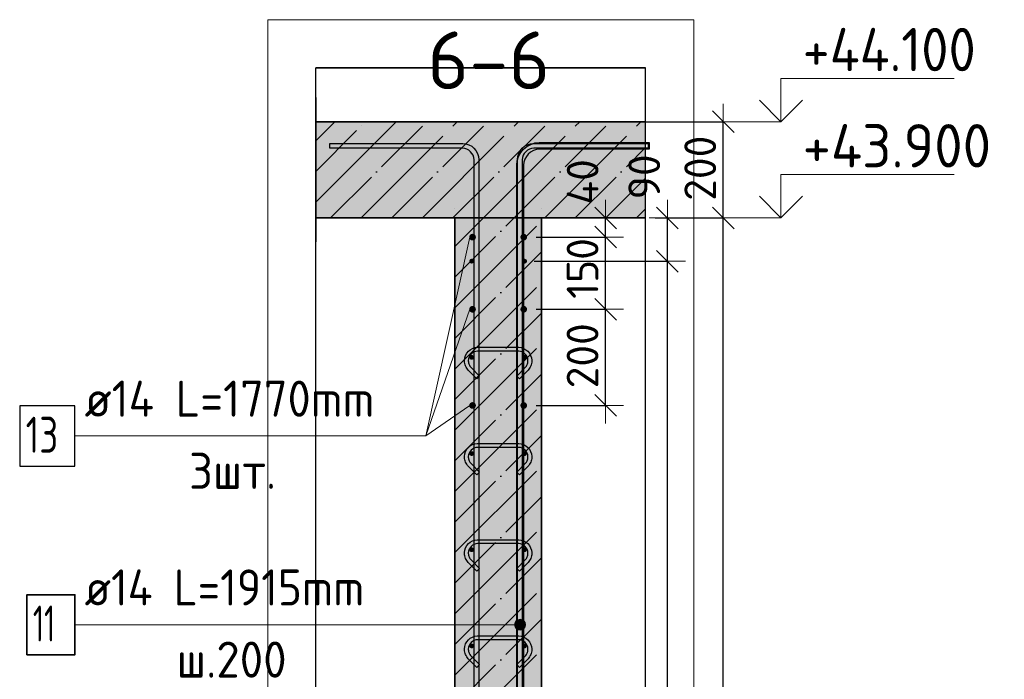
# Model space of a CAD drawing. Header units: millimetres. Extents: x 5077 to 50019, y 6526 to 90933.
# Tile 35 of 60: x 37473 to 39521, y 33876 to 35247. Entities that reach past the tile are written whole.
import ezdxf

# ---------------------------------------------------------------- set-up
doc = ezdxf.new("R2010")
doc.units = ezdxf.units.MM
doc.header["$PDMODE"] = 65
doc.linetypes.add('______11', pattern=[150, 120, -15, 0, -15])
doc.linetypes.add('______5', pattern=[330, 240, -30, 30, -30])
for name, color, linetype, lineweight in [('Standard', 7, 'Continuous', 25), ('Арм.стержн. вертикальными 1', 22, 'Continuous', 35), ('Арм.стержн.горизонт. 1', 180, 'Continuous', 35), ('Арм.стержн.горизонт. 2', 202, 'Continuous', 35), ('Высотная отметки_ общее', 7, 'Continuous', 13), ('Размерная линия_ общее', 7, 'Continuous', 13)]:
    doc.layers.add(name, color=color, linetype=linetype, lineweight=lineweight)
doc.layers.add('Арм.стержн. вертикальными 2', color=7, linetype='Continuous', lineweight=35, true_color=0x006e00)
doc.layers.add('Арм.стержн.Стяжки', color=7, linetype='Continuous', lineweight=35, true_color=0x501e0f)
doc.styles.add('ISOCPEUR', font='ISOCPEUR')
doc.dimstyles.new('DIMSTYLE_3', dxfattribs={"dimtxt": 66, "dimasz": 75, "dimexe": 0, "dimexo": 0, "dimgap": 33, "dimtad": 2, "dimdec": 0, "dimrnd": 5, "dimzin": 12, "dimdsep": 46, "dimtxsty": 'ISOCPEUR', "dimblk1": 'ALL_ML_STRICH', "dimblk2": 'ALL_ML_STRICH', "dimsah": 1, "dimcen": 0, "dimclrd": 7, "dimclre": 256, "dimclrt": 7, "dimadec": 0, "dimazin": 0, "dimtfac": 1, "dimtdec": 0, "dimtix": 1, "dimtmove": 2, "dimatfit": 3, "dimfxl": 0, "dimtvp": 1.2, "dimtzin": 0, "dimlwd": 0, "dimlwe": -3, "dimarcsym": 0})
doc.dimstyles.new('DIMSTYLE_9', dxfattribs={"dimtxt": 66, "dimasz": 75, "dimexe": 0, "dimexo": 0, "dimgap": 33, "dimtad": 2, "dimdec": 0, "dimrnd": 5, "dimzin": 12, "dimdsep": 46, "dimtxsty": 'ISOCPEUR', "dimblk1": 'ALL_ML_STRICH', "dimblk2": 'ALL_ML_STRICH', "dimsah": 1, "dimcen": 0, "dimclrd": 7, "dimclre": 256, "dimclrt": 7, "dimadec": 0, "dimazin": 0, "dimtfac": 1, "dimtdec": 0, "dimtix": 1, "dimtmove": 2, "dimatfit": 3, "dimfxl": 0, "dimtzin": 0, "dimlwd": 0, "dimlwe": -3, "dimarcsym": 0})

# ---------------------------------------------------------------- blocks, each defined once
blk = doc.blocks.new('ALL_ML_STRICH')
at = {"color": 0, "linetype": 'ByBlock', "lineweight": -2}
for p, q in [((-0.3, -0.3), (0.3, 0.3)), ((0, -0.5), (0, 0.5)), ((-1, 0), (0.5, 0))]:
    blk.add_line(p, q, dxfattribs=at)
blk = doc.blocks.new('*D296')
at = {"layer": 'DEFPOINTS', "color": 7, "linetype": 'Continuous', "lineweight": 13, "transparency": 33554687}
for p in [(38774.7, 34835.3), (38557.8, 30435.3), (38936.2, 30435.3)]:
    blk.add_point(p, dxfattribs=at)
at = {"layer": 'Размерная линия_ общее', "color": 253, "linetype": 'Continuous', "lineweight": -2, "true_color": 0xa0a0a0, "transparency": 33554687}
for p, q in [((38794.7, 34835.3), (38936.2, 34835.3)), ((38577.8, 30435.3), (38936.2, 30435.3))]:
    blk.add_line(p, q, dxfattribs=at)
at = {"layer": 'Размерная линия_ общее', "color": 7, "linetype": 'Continuous', "lineweight": -2, "transparency": 33554687}
blk.add_line((38936.2, 30435.3), (38936.2, 34835.3), dxfattribs=at)
at = {"layer": 'Размерная линия_ общее', "color": 7, "linetype": 'Continuous', "lineweight": 13, "transparency": 33554687, "xscale": 75, "yscale": 75, "zscale": 75}
for p, rotation in [((38936.2, 34835.3), 90), ((38936.2, 30435.3), 270)]:
    blk.add_blockref('ALL_ML_STRICH', p, dxfattribs=dict(at, rotation=rotation))
at = {"layer": 'Размерная линия_ общее', "color": 7, "linetype": 'Continuous', "lineweight": 13, "transparency": 33554687, "insert": (38888.2, 32632), "char_height": 66, "width": 264, "attachment_point": 5, "rotation": 90, "style": 'ISOCPEUR'}
blk.add_mtext('\\A1;{4400}', dxfattribs=at)
blk = doc.blocks.new('*D297')
at = {"layer": 'DEFPOINTS', "color": 7, "linetype": 'Continuous', "lineweight": 13, "transparency": 33554687}
for p in [(38557.8, 35035.3), (38774.7, 34835.3), (38936.2, 34835.3)]:
    blk.add_point(p, dxfattribs=at)
at = {"layer": 'Размерная линия_ общее', "color": 253, "linetype": 'Continuous', "lineweight": -2, "true_color": 0xa0a0a0, "transparency": 33554687}
for p, q in [((38577.8, 35035.3), (38936.2, 35035.3)), ((38794.7, 34835.3), (38936.2, 34835.3))]:
    blk.add_line(p, q, dxfattribs=at)
at = {"layer": 'Размерная линия_ общее', "color": 7, "linetype": 'Continuous', "lineweight": -2, "transparency": 33554687}
blk.add_line((38936.2, 34835.3), (38936.2, 35035.3), dxfattribs=at)
at = {"layer": 'Размерная линия_ общее', "color": 7, "linetype": 'Continuous', "lineweight": 13, "transparency": 33554687, "xscale": 75, "yscale": 75, "zscale": 75}
for p, rotation in [((38936.2, 35035.3), 90), ((38936.2, 34835.3), 270)]:
    blk.add_blockref('ALL_ML_STRICH', p, dxfattribs=dict(at, rotation=rotation))
at = {"layer": 'Размерная линия_ общее', "color": 7, "linetype": 'Continuous', "lineweight": 13, "transparency": 33554687, "insert": (38888.2, 34938.6), "char_height": 66, "width": 198, "attachment_point": 5, "rotation": 90, "style": 'ISOCPEUR'}
blk.add_mtext('\\A1;{200}', dxfattribs=at)
blk = doc.blocks.new('*D298')
at = {"layer": 'DEFPOINTS', "color": 7, "linetype": 'Continuous', "lineweight": 13, "transparency": 33554687}
for p in [(38526.8, 34645.3), (38526.8, 34445.3), (38691.4, 34445.3)]:
    blk.add_point(p, dxfattribs=at)
at = {"layer": 'Размерная линия_ общее', "color": 253, "linetype": 'Continuous', "lineweight": -2, "true_color": 0xa0a0a0, "transparency": 33554687}
for p, q in [((38546.8, 34645.3), (38691.4, 34645.3)), ((38546.8, 34445.3), (38691.4, 34445.3))]:
    blk.add_line(p, q, dxfattribs=at)
at = {"layer": 'Размерная линия_ общее', "color": 7, "linetype": 'Continuous', "lineweight": -2, "transparency": 33554687}
blk.add_line((38691.4, 34445.3), (38691.4, 34645.3), dxfattribs=at)
at = {"layer": 'Размерная линия_ общее', "color": 7, "linetype": 'Continuous', "lineweight": 13, "transparency": 33554687, "xscale": 75, "yscale": 75, "zscale": 75}
for p, rotation in [((38691.4, 34645.3), 90), ((38691.4, 34445.3), 270)]:
    blk.add_blockref('ALL_ML_STRICH', p, dxfattribs=dict(at, rotation=rotation))
at = {"layer": 'Размерная линия_ общее', "color": 7, "linetype": 'Continuous', "lineweight": 13, "transparency": 33554687, "insert": (38643.4, 34548.6), "char_height": 66, "width": 198, "attachment_point": 5, "rotation": 90, "style": 'ISOCPEUR'}
blk.add_mtext('\\A1;{200}', dxfattribs=at)
blk = doc.blocks.new('*D299')
at = {"layer": 'DEFPOINTS', "color": 7, "linetype": 'Continuous', "lineweight": 13, "transparency": 33554687}
for p in [(38526.8, 34795.3), (38526.8, 34645.3), (38691.4, 34645.3)]:
    blk.add_point(p, dxfattribs=at)
at = {"layer": 'Размерная линия_ общее', "color": 253, "linetype": 'Continuous', "lineweight": -2, "true_color": 0xa0a0a0, "transparency": 33554687}
for p, q in [((38546.8, 34795.3), (38691.4, 34795.3)), ((38546.8, 34645.3), (38691.4, 34645.3))]:
    blk.add_line(p, q, dxfattribs=at)
at = {"layer": 'Размерная линия_ общее', "color": 7, "linetype": 'Continuous', "lineweight": -2, "transparency": 33554687}
blk.add_line((38691.4, 34645.3), (38691.4, 34795.3), dxfattribs=at)
at = {"layer": 'Размерная линия_ общее', "color": 7, "linetype": 'Continuous', "lineweight": 13, "transparency": 33554687, "xscale": 75, "yscale": 75, "zscale": 75}
for p, rotation in [((38691.4, 34795.3), 90), ((38691.4, 34645.3), 270)]:
    blk.add_blockref('ALL_ML_STRICH', p, dxfattribs=dict(at, rotation=rotation))
at = {"layer": 'Размерная линия_ общее', "color": 7, "linetype": 'Continuous', "lineweight": 13, "transparency": 33554687, "insert": (38643.4, 34730.2), "char_height": 66, "width": 198, "attachment_point": 5, "rotation": 90, "style": 'ISOCPEUR'}
blk.add_mtext('\\A1;{150}', dxfattribs=at)
blk = doc.blocks.new('*D300')
at = {"layer": 'DEFPOINTS', "color": 7, "linetype": 'Continuous', "lineweight": 13, "transparency": 33554687}
for p in [(38694.5, 34835.3), (38526.8, 34795.3), (38691.4, 34795.3)]:
    blk.add_point(p, dxfattribs=at)
at = {"layer": 'Размерная линия_ общее', "color": 253, "linetype": 'Continuous', "lineweight": -2, "true_color": 0xa0a0a0, "transparency": 33554687}
for p, q in [((38691.4, 34835.3), (38691.4, 34835.3)), ((38546.8, 34795.3), (38691.4, 34795.3))]:
    blk.add_line(p, q, dxfattribs=at)
at = {"layer": 'Размерная линия_ общее', "color": 7, "linetype": 'Continuous', "lineweight": -2, "transparency": 33554687}
blk.add_line((38691.4, 34795.3), (38691.4, 34835.3), dxfattribs=at)
at = {"layer": 'Размерная линия_ общее', "color": 7, "linetype": 'Continuous', "lineweight": 13, "transparency": 33554687, "xscale": 75, "yscale": 75, "zscale": 75}
for p, rotation in [((38691.4, 34835.3), 90), ((38691.4, 34795.3), 270)]:
    blk.add_blockref('ALL_ML_STRICH', p, dxfattribs=dict(at, rotation=rotation))
at = {"layer": 'Размерная линия_ общее', "color": 7, "linetype": 'Continuous', "lineweight": 13, "transparency": 33554687, "insert": (38643.6, 34910), "char_height": 66, "width": 132, "attachment_point": 5, "rotation": 90, "style": 'ISOCPEUR'}
blk.add_mtext('\\A1;{40}', dxfattribs=at)
blk = doc.blocks.new('*D302')
at = {"layer": 'DEFPOINTS', "color": 7, "linetype": 'Continuous', "lineweight": 13, "transparency": 33554687}
for p in [(38522.8, 34745.3), (38522.8, 30545.3), (38819.8, 30545.3)]:
    blk.add_point(p, dxfattribs=at)
at = {"layer": 'Размерная линия_ общее', "color": 253, "linetype": 'Continuous', "lineweight": -2, "true_color": 0xa0a0a0, "transparency": 33554687}
for p, q in [((38542.8, 34745.3), (38819.8, 34745.3)), ((38542.8, 30545.3), (38819.8, 30545.3))]:
    blk.add_line(p, q, dxfattribs=at)
at = {"layer": 'Размерная линия_ общее', "color": 7, "linetype": 'Continuous', "lineweight": -2, "transparency": 33554687}
blk.add_line((38819.8, 30545.3), (38819.8, 34745.3), dxfattribs=at)
at = {"layer": 'Размерная линия_ общее', "color": 7, "linetype": 'Continuous', "lineweight": 13, "transparency": 33554687, "xscale": 75, "yscale": 75, "zscale": 75}
for p, rotation in [((38819.8, 34745.3), 90), ((38819.8, 30545.3), 270)]:
    blk.add_blockref('ALL_ML_STRICH', p, dxfattribs=dict(at, rotation=rotation))
at = {"layer": 'Размерная линия_ общее', "color": 7, "linetype": 'Continuous', "lineweight": 13, "transparency": 33554687, "insert": (38738.8, 32420.3), "char_height": 66, "width": 3.3, "attachment_point": 1, "rotation": 90, "line_spacing_factor": 0.60241, "style": 'ISOCPEUR'}
blk.add_mtext('\\W0.91;21х200=4200', dxfattribs=at)
blk = doc.blocks.new('*D303')
at = {"layer": 'DEFPOINTS', "color": 7, "linetype": 'Continuous', "lineweight": 13, "transparency": 33554687}
for p in [(38774.7, 34835.3), (38522.8, 34745.3), (38819.8, 34745.3)]:
    blk.add_point(p, dxfattribs=at)
at = {"layer": 'Размерная линия_ общее', "color": 253, "linetype": 'Continuous', "lineweight": -2, "true_color": 0xa0a0a0, "transparency": 33554687}
for p, q in [((38794.7, 34835.3), (38819.8, 34835.3)), ((38542.8, 34745.3), (38819.8, 34745.3))]:
    blk.add_line(p, q, dxfattribs=at)
at = {"layer": 'Размерная линия_ общее', "color": 7, "linetype": 'Continuous', "lineweight": -2, "transparency": 33554687}
blk.add_line((38819.8, 34745.3), (38819.8, 34835.3), dxfattribs=at)
at = {"layer": 'Размерная линия_ общее', "color": 7, "linetype": 'Continuous', "lineweight": 13, "transparency": 33554687, "xscale": 75, "yscale": 75, "zscale": 75}
for p, rotation in [((38819.8, 34835.3), 90), ((38819.8, 34745.3), 270)]:
    blk.add_blockref('ALL_ML_STRICH', p, dxfattribs=dict(at, rotation=rotation))
at = {"layer": 'Размерная линия_ общее', "color": 7, "linetype": 'Continuous', "lineweight": 13, "transparency": 33554687, "insert": (38771.7, 34920.5), "char_height": 66, "width": 132, "attachment_point": 5, "rotation": 90, "style": 'ISOCPEUR'}
blk.add_mtext('\\A1;{90}', dxfattribs=at)
blk = doc.blocks.new('COMPLEX_ELEVATIONDIM_5')
at = {"layer": 'Высотная отметки_ общее', "color": 7, "linetype": 'Continuous', "lineweight": 13, "transparency": 33554687}
for p, q in [((39056.2, 35035.3), (39056.2, 35125.3)), ((39056.2, 35125.3), (39416.2, 35125.3)), ((39056.2, 35035.3), (39011.2, 35080.3)), ((39056.2, 35035.3), (39101.2, 35080.3)), ((39056.2, 35035.3), (38950.1, 35035.3)), ((39056.2, 35035.3), (39056.2, 35035.3)), ((39056.2, 35035.3), (39056.2, 35035.3)), ((39056.2, 35035.3), (39056.2, 35035.3)), ((39056.2, 35035.3), (39056.2, 35035.3)), ((39056.2, 34835.3), (39056.2, 34925.3)), ((39056.2, 34925.3), (39416.2, 34925.3)), ((39056.2, 34835.3), (39011.2, 34880.3)), ((39056.2, 34835.3), (39101.2, 34880.3)), ((39056.2, 34835.3), (38950.1, 34835.3)), ((39056.2, 34835.3), (39056.2, 34835.3)), ((39056.2, 34835.3), (39056.2, 34835.3)), ((39056.2, 34835.3), (39056.2, 34835.3)), ((39056.2, 34835.3), (39056.2, 34835.3))]:
    blk.add_line(p, q, dxfattribs=at)
at = {"layer": 'Высотная отметки_ общее', "color": 7, "linetype": 'Continuous', "lineweight": 13, "transparency": 33554687, "char_height": 90, "attachment_point": 7, "style": 'ISOCPEUR'}
for s, insert, width in [('\\W0.92;+44.100', (39101.2, 35140.3), 446.051), ('\\W0.96;+43.900', (39101.2, 34940.3), 456.775)]:
    blk.add_mtext(s, dxfattribs=dict(at, insert=insert, width=width))

msp = doc.modelspace()

# ---------------------------------------------------------------- hatches: boundary and pattern name
at = {"layer": 'Standard', "linetype": 'Continuous', "lineweight": -3, "transparency": 33554687}
msp.add_hatch(color=9, dxfattribs=at).paths.add_polyline_path([(38774.7, 34835.3), (38774.7, 35035.3), (38088.6, 35035.3), (38088.6, 34835.3)])
at = {"layer": 'Standard', "linetype": 'Continuous', "lineweight": -3, "true_color": 0xc7c7c7, "transparency": 33554687}
msp.add_hatch(color=9, dxfattribs=at).paths.add_polyline_path([(38377.8, 34835.3), (38377.8, 30435.3), (38557.8, 30435.3), (38557.8, 34835.3)])
at = {"layer": 'Арм.стержн. вертикальными 2', "linetype": 'Continuous', "lineweight": 13, "transparency": 33554687}
for points in [[(38503.7, 33995), (38507.7, 33979.7), (38507.7, 33999.1)], [(38507.7, 33999.1), (38513.4, 33978.2), (38513.4, 34000.7)], [(38507.7, 33999.1), (38507.7, 33979.7), (38513.4, 33978.2)], [(38513.4, 34000.7), (38513.4, 33978.2), (38519, 33979.7)], [(38513.4, 34000.7), (38519, 33979.7), (38519, 33999.1)], [(38519, 33999.1), (38519, 33979.7), (38523, 33983.8)], [(38519, 33999.1), (38523, 33983.8), (38523, 33995)], [(38503.7, 33983.8), (38503.7, 33995), (38502.1, 33989.4)], [(38503.7, 33995), (38503.7, 33983.8), (38507.7, 33979.7)], [(38523, 33995), (38523, 33983.8), (38524.6, 33989.4)]]:
    msp.add_hatch(color=7, dxfattribs=at).paths.add_polyline_path(points)
at = {"layer": 'Арм.стержн.горизонт. 1', "linetype": 'Continuous', "lineweight": 50, "transparency": 33554687}
for points in [[(38417.8, 34745.3), (38417.5, 34747.2), (38416.4, 34748.8), (38414.8, 34749.9), (38412.8, 34750.3), (38410.9, 34749.9), (38409.3, 34748.8), (38408.2, 34747.2), (38407.8, 34745.3), (38408.2, 34743.4), (38409.3, 34741.8), (38410.9, 34740.7), (38412.8, 34740.3), (38414.8, 34740.7), (38416.4, 34741.8), (38417.5, 34743.4)], [(38527.8, 34745.3), (38527.5, 34747.2), (38526.4, 34748.8), (38524.8, 34749.9), (38522.8, 34750.3), (38520.9, 34749.9), (38519.3, 34748.8), (38518.2, 34747.2), (38517.8, 34745.3), (38518.2, 34743.4), (38519.3, 34741.8), (38520.9, 34740.7), (38522.8, 34740.3), (38524.8, 34740.7), (38526.4, 34741.8), (38527.5, 34743.4)], [(38417.8, 34545.3), (38417.5, 34547.2), (38416.4, 34548.8), (38414.8, 34549.9), (38412.8, 34550.3), (38410.9, 34549.9), (38409.3, 34548.8), (38408.2, 34547.2), (38407.8, 34545.3), (38408.2, 34543.4), (38409.3, 34541.8), (38410.9, 34540.7), (38412.8, 34540.3), (38414.8, 34540.7), (38416.4, 34541.8), (38417.5, 34543.4)], [(38527.8, 34545.3), (38527.5, 34547.2), (38526.4, 34548.8), (38524.8, 34549.9), (38522.8, 34550.3), (38520.9, 34549.9), (38519.3, 34548.8), (38518.2, 34547.2), (38517.8, 34545.3), (38518.2, 34543.4), (38519.3, 34541.8), (38520.9, 34540.7), (38522.8, 34540.3), (38524.8, 34540.7), (38526.4, 34541.8), (38527.5, 34543.4)], [(38417.8, 34345.3), (38417.5, 34347.2), (38416.4, 34348.8), (38414.8, 34349.9), (38412.8, 34350.3), (38410.9, 34349.9), (38409.3, 34348.8), (38408.2, 34347.2), (38407.8, 34345.3), (38408.2, 34343.4), (38409.3, 34341.8), (38410.9, 34340.7), (38412.8, 34340.3), (38414.8, 34340.7), (38416.4, 34341.8), (38417.5, 34343.4)], [(38527.8, 34345.3), (38527.5, 34347.2), (38526.4, 34348.8), (38524.8, 34349.9), (38522.8, 34350.3), (38520.9, 34349.9), (38519.3, 34348.8), (38518.2, 34347.2), (38517.8, 34345.3), (38518.2, 34343.4), (38519.3, 34341.8), (38520.9, 34340.7), (38522.8, 34340.3), (38524.8, 34340.7), (38526.4, 34341.8), (38527.5, 34343.4)], [(38417.8, 34145.3), (38417.5, 34147.2), (38416.4, 34148.8), (38414.8, 34149.9), (38412.8, 34150.3), (38410.9, 34149.9), (38409.3, 34148.8), (38408.2, 34147.2), (38407.8, 34145.3), (38408.2, 34143.4), (38409.3, 34141.8), (38410.9, 34140.7), (38412.8, 34140.3), (38414.8, 34140.7), (38416.4, 34141.8), (38417.5, 34143.4)], [(38527.8, 34145.3), (38527.5, 34147.2), (38526.4, 34148.8), (38524.8, 34149.9), (38522.8, 34150.3), (38520.9, 34149.9), (38519.3, 34148.8), (38518.2, 34147.2), (38517.8, 34145.3), (38518.2, 34143.4), (38519.3, 34141.8), (38520.9, 34140.7), (38522.8, 34140.3), (38524.8, 34140.7), (38526.4, 34141.8), (38527.5, 34143.4)], [(38417.8, 33945.3), (38417.5, 33947.2), (38416.4, 33948.8), (38414.8, 33949.9), (38412.8, 33950.3), (38410.9, 33949.9), (38409.3, 33948.8), (38408.2, 33947.2), (38407.8, 33945.3), (38408.2, 33943.4), (38409.3, 33941.8), (38410.9, 33940.7), (38412.8, 33940.3), (38414.8, 33940.7), (38416.4, 33941.8), (38417.5, 33943.4)], [(38527.8, 33945.3), (38527.5, 33947.2), (38526.4, 33948.8), (38524.8, 33949.9), (38522.8, 33950.3), (38520.9, 33949.9), (38519.3, 33948.8), (38518.2, 33947.2), (38517.8, 33945.3), (38518.2, 33943.4), (38519.3, 33941.8), (38520.9, 33940.7), (38522.8, 33940.3), (38524.8, 33940.7), (38526.4, 33941.8), (38527.5, 33943.4)]]:
    msp.add_hatch(color=4, dxfattribs=at).paths.add_polyline_path(points)
at = {"layer": 'Арм.стержн.горизонт. 2', "linetype": 'Continuous', "lineweight": 50, "transparency": 33554687}
for points in [[(38421.6, 34795.3), (38421.1, 34798), (38419.6, 34800.2), (38417.3, 34801.8), (38414.6, 34802.3), (38411.9, 34801.8), (38409.7, 34800.2), (38408.1, 34798), (38407.6, 34795.3), (38408.1, 34792.6), (38409.7, 34790.3), (38411.9, 34788.8), (38414.6, 34788.3), (38417.3, 34788.8), (38419.6, 34790.3), (38421.1, 34792.6)], [(38528.1, 34795.3), (38527.5, 34798), (38526, 34800.2), (38523.8, 34801.8), (38521.1, 34802.3), (38518.4, 34801.8), (38516.1, 34800.2), (38514.6, 34798), (38514.1, 34795.3), (38514.6, 34792.6), (38516.1, 34790.3), (38518.4, 34788.8), (38521.1, 34788.3), (38523.8, 34788.8), (38526, 34790.3), (38527.5, 34792.6)], [(38421.6, 34645.3), (38421.1, 34648), (38419.6, 34650.2), (38417.3, 34651.8), (38414.6, 34652.3), (38411.9, 34651.8), (38409.7, 34650.2), (38408.1, 34648), (38407.6, 34645.3), (38408.1, 34642.6), (38409.7, 34640.3), (38411.9, 34638.8), (38414.6, 34638.3), (38417.3, 34638.8), (38419.6, 34640.3), (38421.1, 34642.6)], [(38528.1, 34645.3), (38527.5, 34648), (38526, 34650.2), (38523.8, 34651.8), (38521.1, 34652.3), (38518.4, 34651.8), (38516.1, 34650.2), (38514.6, 34648), (38514.1, 34645.3), (38514.6, 34642.6), (38516.1, 34640.3), (38518.4, 34638.8), (38521.1, 34638.3), (38523.8, 34638.8), (38526, 34640.3), (38527.5, 34642.6)], [(38421.6, 34445.3), (38421.1, 34448), (38419.6, 34450.2), (38417.3, 34451.8), (38414.6, 34452.3), (38411.9, 34451.8), (38409.7, 34450.2), (38408.1, 34448), (38407.6, 34445.3), (38408.1, 34442.6), (38409.7, 34440.3), (38411.9, 34438.8), (38414.6, 34438.3), (38417.3, 34438.8), (38419.6, 34440.3), (38421.1, 34442.6)], [(38528.1, 34445.3), (38527.5, 34448), (38526, 34450.2), (38523.8, 34451.8), (38521.1, 34452.3), (38518.4, 34451.8), (38516.1, 34450.2), (38514.6, 34448), (38514.1, 34445.3), (38514.6, 34442.6), (38516.1, 34440.3), (38518.4, 34438.8), (38521.1, 34438.3), (38523.8, 34438.8), (38526, 34440.3), (38527.5, 34442.6)]]:
    msp.add_hatch(color=7, dxfattribs=at).paths.add_polyline_path(points)

# ---------------------------------------------------------------- linework, layer by layer
at = {"layer": 'Standard', "color": 52, "linetype": 'Continuous', "lineweight": -3, "transparency": 33554687}
for p, q in [((38088.6, 30326.7), (38088.6, 35147.4)), ((38088.6, 30326.7), (38088.6, 35147.4)), ((38088.6, 35147.4), (38774.7, 35147.4)), ((38774.7, 35147.4), (38088.6, 35147.4)), ((38774.7, 30326.7), (38774.7, 35147.4)), ((38774.7, 30326.7), (38774.7, 35147.4))]:
    msp.add_line(p, q, dxfattribs=at)
at = {"layer": 'Standard', "color": 7, "linetype": 'Continuous', "lineweight": 25, "transparency": 33554687}
for p, q in [((38088.6, 35085.3), (38088.6, 34785.3)), ((38774.7, 34785.3), (38774.7, 35085.3)), ((38377.8, 34835.3), (38557.8, 34835.3))]:
    msp.add_line(p, q, dxfattribs=at)
at = {"layer": 'Standard', "color": 253, "linetype": '______11', "lineweight": -3, "true_color": 0xababab, "transparency": 33554687}
for p, q in [((38088.6, 34931.9), (38192, 35035.3)), ((38119.3, 34835.3), (38319.3, 35035.3)), ((38246.6, 34835.3), (38446.6, 35035.3)), ((38373.8, 34835.3), (38573.8, 35035.3)), ((38501.1, 34835.3), (38701.1, 35035.3)), ((38628.4, 34835.3), (38774.7, 34981.6)), ((38755.7, 34835.3), (38774.7, 34854.3)), ((38377.8, 34712), (38501.1, 34835.3)), ((38377.8, 34584.7), (38557.8, 34764.7)), ((38377.8, 34457.5), (38557.8, 34637.5)), ((38377.8, 34330.2), (38557.8, 34510.2)), ((38377.8, 34202.9), (38557.8, 34382.9)), ((38377.8, 34075.6), (38557.8, 34255.6)), ((38377.8, 33948.3), (38557.8, 34128.3)), ((38377.8, 33821.1), (38557.8, 34001.1))]:
    msp.add_line(p, q, dxfattribs=at)
at = {"layer": 'Standard', "color": 253, "linetype": '______5', "lineweight": -3, "true_color": 0xababab, "transparency": 33554687}
for p, q in [((38088.6, 34995.5), (38128.4, 35035.3)), ((38088.6, 34868.2), (38255.6, 35035.3)), ((38182.9, 34835.3), (38382.9, 35035.3)), ((38310.2, 34835.3), (38510.2, 35035.3)), ((38437.5, 34835.3), (38637.5, 35035.3)), ((38564.8, 34835.3), (38764.8, 35035.3)), ((38692, 34835.3), (38774.7, 34918)), ((38377.8, 34775.7), (38437.5, 34835.3)), ((38377.8, 34648.4), (38557.8, 34828.4)), ((38377.8, 34521.1), (38557.8, 34701.1)), ((38377.8, 34393.8), (38557.8, 34573.8)), ((38377.8, 34266.5), (38557.8, 34446.5)), ((38377.8, 34139.3), (38557.8, 34319.3)), ((38377.8, 34012), (38557.8, 34192)), ((38377.8, 33884.7), (38557.8, 34064.7)), ((38377.8, 33757.4), (38557.8, 33937.4))]:
    msp.add_line(p, q, dxfattribs=at)
at = {"layer": 'Standard', "color": 7, "linetype": 'Continuous', "lineweight": 35, "transparency": 33554687}
for p, q in [((38774.7, 35035.3), (38088.6, 35035.3)), ((38088.6, 34835.3), (38377.8, 34835.3)), ((38557.8, 34835.3), (38377.8, 34835.3)), ((38377.8, 34835.3), (38377.8, 30435.3)), ((38557.8, 30435.3), (38557.8, 34835.3)), ((38557.8, 34835.3), (38774.7, 34835.3))]:
    msp.add_line(p, q, dxfattribs=at)
at = {"layer": 'Standard', "color": 7, "linetype": 'Continuous', "lineweight": 13, "transparency": 33554687}
msp.add_lwpolyline([(37988.6, 30226.7), (38874.7, 30226.7), (38874.7, 35247.4), (37988.6, 35247.4), (37988.6, 30226.7)], dxfattribs=at)
at = {"layer": 'Арм.стержн. вертикальными 1', "color": 4, "linetype": 'Continuous', "lineweight": 25, "transparency": 33554687}
for points in [[(38417.8, 30435.3), (38417.8, 34956.3), (38417.2, 34960.8), (38415.7, 34965.4), (38413.4, 34969.5), (38410.5, 34973), (38407.1, 34975.8), (38402.9, 34978.2), (38398.3, 34979.7), (38393.8, 34980.3), (38117.8, 34980.3), (38117.8, 34990.3), (38394.5, 34990.3), (38400.6, 34989.4), (38406.9, 34987.4), (38412.8, 34984.1), (38417.6, 34980.1), (38421.6, 34975.2), (38424.9, 34969.4), (38427, 34963.1), (38427.8, 34956.9), (38427.8, 30435.3), (38417.8, 30435.3)], [(38417.8, 30435.3), (38417.8, 34956.3), (38417.2, 34960.8), (38415.7, 34965.4), (38413.4, 34969.5), (38410.5, 34973), (38407.1, 34975.8), (38402.9, 34978.2), (38398.3, 34979.7), (38393.8, 34980.3), (38117.8, 34980.3), (38117.8, 34990.3), (38394.5, 34990.3), (38400.6, 34989.4), (38406.9, 34987.4), (38412.8, 34984.1), (38417.6, 34980.1), (38421.6, 34975.2), (38424.9, 34969.4), (38427, 34963.1), (38427.8, 34956.9), (38427.8, 30435.3), (38417.8, 30435.3)], [(38507.8, 30435.3), (38507.8, 34956.9), (38508.7, 34963.1), (38510.8, 34969.4), (38514.1, 34975.2), (38518.1, 34980.1), (38522.9, 34984.1), (38528.7, 34987.4), (38535.1, 34989.4), (38541.2, 34990.3), (38779.7, 34990.3), (38779.7, 34980.3), (38541.9, 34980.3), (38537.4, 34979.7), (38532.8, 34978.2), (38528.6, 34975.8), (38525.2, 34973), (38522.3, 34969.5), (38520, 34965.4), (38518.5, 34960.8), (38517.8, 34956.3), (38517.8, 30435.3), (38507.8, 30435.3)], [(38507.8, 30435.3), (38507.8, 34956.9), (38508.7, 34963.1), (38510.8, 34969.4), (38514.1, 34975.2), (38518.1, 34980.1), (38522.9, 34984.1), (38528.7, 34987.4), (38535.1, 34989.4), (38541.2, 34990.3), (38779.7, 34990.3), (38779.7, 34980.3), (38541.9, 34980.3), (38537.4, 34979.7), (38532.8, 34978.2), (38528.6, 34975.8), (38525.2, 34973), (38522.3, 34969.5), (38520, 34965.4), (38518.5, 34960.8), (38517.8, 34956.3), (38517.8, 30435.3), (38507.8, 30435.3)]]:
    msp.add_lwpolyline(points, dxfattribs=at)
at = {"layer": 'Арм.стержн. вертикальными 2', "color": 7, "linetype": 'Continuous', "lineweight": 13, "transparency": 33554687}
for p, q in [((38513.4, 34000.7), (38513.4, 34000.7)), ((37587.6, 33989.4), (38302.6, 33989.4)), ((38302.6, 33989.4), (38513.4, 33989.4)), ((38502.1, 33989.4), (38502.1, 33989.4)), ((38513.4, 33978.2), (38513.4, 33978.2)), ((38524.6, 33989.4), (38524.6, 33989.4))]:
    msp.add_line(p, q, dxfattribs=at)
at = {"layer": 'Арм.стержн. вертикальными 2', "color": 7, "linetype": 'Continuous', "lineweight": 25, "transparency": 33554687}
msp.add_lwpolyline([(38781.7, 34978.3), (38554, 34978.3), (38547.7, 34977.4), (38541.3, 34975.3), (38535.4, 34972), (38530.6, 34968), (38526.6, 34963.2), (38523.3, 34957.4), (38521.2, 34951), (38520.4, 34944.6), (38520.4, 33562.3), (38506.4, 33562.3), (38506.4, 34945.6), (38507.5, 34954.2), (38510.5, 34963), (38515.1, 34971.2), (38520.7, 34978), (38527.4, 34983.6), (38535.6, 34988.2), (38544.5, 34991.1), (38553, 34992.3), (38781.7, 34992.3), (38781.7, 34978.3)], dxfattribs=at)
msp.add_lwpolyline([(38781.7, 34978.3), (38554, 34978.3), (38547.7, 34977.4), (38541.3, 34975.3), (38535.4, 34972), (38530.6, 34968), (38526.6, 34963.2), (38523.3, 34957.4), (38521.2, 34951), (38520.4, 34944.6), (38520.4, 33562.3), (38506.4, 33562.3), (38506.4, 34945.6), (38507.5, 34954.2), (38510.5, 34963), (38515.1, 34971.2), (38520.7, 34978), (38527.4, 34983.6), (38535.6, 34988.2), (38544.5, 34991.1), (38553, 34992.3), (38781.7, 34992.3), (38781.7, 34978.3)], dxfattribs=at)
at = {"layer": 'Арм.стержн. вертикальными 2', "color": 7, "linetype": 'Continuous', "lineweight": 35, "transparency": 33554687}
msp.add_lwpolyline([(37487.6, 33926.9), (37587.6, 33926.9), (37587.6, 34051.9), (37487.6, 34051.9), (37487.6, 33926.9)], dxfattribs=at)
at = {"layer": 'Арм.стержн. вертикальными 2', "color": 7, "linetype": 'Continuous', "lineweight": 13, "transparency": 33554687}
msp.add_circle((38513.4, 33989.4), 11.3, dxfattribs=at)
at = {"layer": 'Арм.стержн.горизонт. 1', "color": 52, "linetype": 'Continuous', "lineweight": 25, "transparency": 33554687}
for p, q in [((38377.8, 34855.3), (38377.8, 34855.3)), ((38557.8, 34855.3), (38557.8, 34855.3))]:
    msp.add_line(p, q, dxfattribs=at)
at = {"layer": 'Арм.стержн.горизонт. 2', "color": 7, "linetype": 'Continuous', "lineweight": 13, "transparency": 33554687}
for p, q in [((38317.6, 34381.9), (38408.8, 34795.3)), ((38317.6, 34381.9), (38408.8, 34645.3)), ((38317.6, 34381.9), (38408.8, 34445.3)), ((37587.6, 34381.9), (38317.6, 34381.9))]:
    msp.add_line(p, q, dxfattribs=at)
at = {"layer": 'Арм.стержн.горизонт. 2', "color": 7, "linetype": 'Continuous', "lineweight": 25, "transparency": 33554687}
msp.add_lwpolyline([(37472.6, 34319.4), (37587.6, 34319.4), (37587.6, 34444.4), (37472.6, 34444.4), (37472.6, 34319.4)], dxfattribs=at)
at = {"layer": 'Арм.стержн.Стяжки', "color": 40, "linetype": 'Continuous', "lineweight": 25, "transparency": 33554687}
for points in [[(38506.4, 34506.4), (38524.3, 34524.3), (38525.5, 34525.7), (38526.6, 34527.2), (38527.5, 34528.8), (38528.3, 34530.5), (38528.9, 34532.2), (38529.4, 34534), (38529.7, 34535.9), (38529.8, 34537.8), (38529.8, 34538.9), (38529.3, 34542.5), (38528.1, 34546.2), (38526.3, 34549.6), (38524, 34552.3), (38521.2, 34554.6), (38517.9, 34556.5), (38514.2, 34557.7), (38510.6, 34558.2), (38425.1, 34558.2), (38421.5, 34557.7), (38417.8, 34556.5), (38414.4, 34554.6), (38411.7, 34552.3), (38409.4, 34549.6), (38407.6, 34546.2), (38406.3, 34542.5), (38405.8, 34538.9), (38405.8, 34537.8), (38406, 34535.9), (38406.3, 34534), (38406.7, 34532.2), (38407.4, 34530.5), (38408.1, 34528.8), (38409.1, 34527.2), (38410.2, 34525.7), (38411.4, 34524.3), (38429.3, 34506.4), (38423.6, 34500.8), (38405.6, 34518.8), (38403.9, 34520.7), (38402.4, 34522.9), (38401.1, 34525.1), (38400, 34527.4), (38399.1, 34529.9), (38398.4, 34532.4), (38398, 34535), (38397.8, 34537.5), (38397.8, 34539.5), (38398.5, 34544.4), (38400.2, 34549.4), (38402.8, 34554.1), (38406, 34558), (38409.9, 34561.2), (38414.6, 34563.8), (38419.6, 34565.5), (38424.5, 34566.2), (38511.2, 34566.2), (38516, 34565.5), (38521.1, 34563.8), (38525.8, 34561.2), (38529.7, 34558), (38532.9, 34554.1), (38535.5, 34549.4), (38537.2, 34544.4), (38537.8, 34539.5), (38537.8, 34537.5), (38537.7, 34535), (38537.2, 34532.4), (38536.6, 34529.9), (38535.7, 34527.4), (38534.6, 34525.1), (38533.3, 34522.9), (38531.8, 34520.7), (38530.1, 34518.8), (38512.1, 34500.8), (38506.4, 34506.4)], [(38506.4, 34306.4), (38524.3, 34324.3), (38525.5, 34325.7), (38526.6, 34327.2), (38527.5, 34328.8), (38528.3, 34330.5), (38528.9, 34332.2), (38529.4, 34334), (38529.7, 34335.9), (38529.8, 34337.8), (38529.8, 34338.9), (38529.3, 34342.5), (38528.1, 34346.2), (38526.3, 34349.6), (38524, 34352.3), (38521.2, 34354.6), (38517.9, 34356.5), (38514.2, 34357.7), (38510.6, 34358.2), (38425.1, 34358.2), (38421.5, 34357.7), (38417.8, 34356.5), (38414.4, 34354.6), (38411.7, 34352.3), (38409.4, 34349.6), (38407.6, 34346.2), (38406.3, 34342.5), (38405.8, 34338.9), (38405.8, 34337.8), (38406, 34335.9), (38406.3, 34334), (38406.7, 34332.2), (38407.4, 34330.5), (38408.1, 34328.8), (38409.1, 34327.2), (38410.2, 34325.7), (38411.4, 34324.3), (38429.3, 34306.4), (38423.6, 34300.8), (38405.6, 34318.8), (38403.9, 34320.7), (38402.4, 34322.9), (38401.1, 34325.1), (38400, 34327.4), (38399.1, 34329.9), (38398.4, 34332.4), (38398, 34335), (38397.8, 34337.5), (38397.8, 34339.5), (38398.5, 34344.4), (38400.2, 34349.4), (38402.8, 34354.1), (38406, 34358), (38409.9, 34361.2), (38414.6, 34363.8), (38419.6, 34365.5), (38424.5, 34366.2), (38511.2, 34366.2), (38516, 34365.5), (38521.1, 34363.8), (38525.8, 34361.2), (38529.7, 34358), (38532.9, 34354.1), (38535.5, 34349.4), (38537.2, 34344.4), (38537.8, 34339.5), (38537.8, 34337.5), (38537.7, 34335), (38537.2, 34332.4), (38536.6, 34329.9), (38535.7, 34327.4), (38534.6, 34325.1), (38533.3, 34322.9), (38531.8, 34320.7), (38530.1, 34318.8), (38512.1, 34300.8), (38506.4, 34306.4)], [(38506.4, 34106.4), (38524.3, 34124.3), (38525.5, 34125.7), (38526.6, 34127.2), (38527.5, 34128.8), (38528.3, 34130.5), (38528.9, 34132.2), (38529.4, 34134), (38529.7, 34135.9), (38529.8, 34137.8), (38529.8, 34138.9), (38529.3, 34142.5), (38528.1, 34146.2), (38526.3, 34149.6), (38524, 34152.3), (38521.2, 34154.6), (38517.9, 34156.5), (38514.2, 34157.7), (38510.6, 34158.2), (38425.1, 34158.2), (38421.5, 34157.7), (38417.8, 34156.5), (38414.4, 34154.6), (38411.7, 34152.3), (38409.4, 34149.6), (38407.6, 34146.2), (38406.3, 34142.5), (38405.8, 34138.9), (38405.8, 34137.8), (38406, 34135.9), (38406.3, 34134), (38406.7, 34132.2), (38407.4, 34130.5), (38408.1, 34128.8), (38409.1, 34127.2), (38410.2, 34125.7), (38411.4, 34124.3), (38429.3, 34106.4), (38423.6, 34100.8), (38405.6, 34118.8), (38403.9, 34120.7), (38402.4, 34122.9), (38401.1, 34125.1), (38400, 34127.4), (38399.1, 34129.9), (38398.4, 34132.4), (38398, 34135), (38397.8, 34137.5), (38397.8, 34139.5), (38398.5, 34144.4), (38400.2, 34149.4), (38402.8, 34154.1), (38406, 34158), (38409.9, 34161.2), (38414.6, 34163.8), (38419.6, 34165.5), (38424.5, 34166.2), (38511.2, 34166.2), (38516, 34165.5), (38521.1, 34163.8), (38525.8, 34161.2), (38529.7, 34158), (38532.9, 34154.1), (38535.5, 34149.4), (38537.2, 34144.4), (38537.8, 34139.5), (38537.8, 34137.5), (38537.7, 34135), (38537.2, 34132.4), (38536.6, 34129.9), (38535.7, 34127.4), (38534.6, 34125.1), (38533.3, 34122.9), (38531.8, 34120.7), (38530.1, 34118.8), (38512.1, 34100.8), (38506.4, 34106.4)], [(38506.4, 33906.4), (38524.3, 33924.3), (38525.5, 33925.7), (38526.6, 33927.2), (38527.5, 33928.8), (38528.3, 33930.5), (38528.9, 33932.2), (38529.4, 33934), (38529.7, 33935.9), (38529.8, 33937.8), (38529.8, 33938.9), (38529.3, 33942.5), (38528.1, 33946.2), (38526.3, 33949.6), (38524, 33952.3), (38521.2, 33954.6), (38517.9, 33956.5), (38514.2, 33957.7), (38510.6, 33958.2), (38425.1, 33958.2), (38421.5, 33957.7), (38417.8, 33956.5), (38414.4, 33954.6), (38411.7, 33952.3), (38409.4, 33949.6), (38407.6, 33946.2), (38406.3, 33942.5), (38405.8, 33938.9), (38405.8, 33937.8), (38406, 33935.9), (38406.3, 33934), (38406.7, 33932.2), (38407.4, 33930.5), (38408.1, 33928.8), (38409.1, 33927.2), (38410.2, 33925.7), (38411.4, 33924.3), (38429.3, 33906.4), (38423.6, 33900.8), (38405.6, 33918.8), (38403.9, 33920.7), (38402.4, 33922.9), (38401.1, 33925.1), (38400, 33927.4), (38399.1, 33929.9), (38398.4, 33932.4), (38398, 33935), (38397.8, 33937.5), (38397.8, 33939.5), (38398.5, 33944.4), (38400.2, 33949.4), (38402.8, 33954.1), (38406, 33958), (38409.9, 33961.2), (38414.6, 33963.8), (38419.6, 33965.5), (38424.5, 33966.2), (38511.2, 33966.2), (38516, 33965.5), (38521.1, 33963.8), (38525.8, 33961.2), (38529.7, 33958), (38532.9, 33954.1), (38535.5, 33949.4), (38537.2, 33944.4), (38537.8, 33939.5), (38537.8, 33937.5), (38537.7, 33935), (38537.2, 33932.4), (38536.6, 33929.9), (38535.7, 33927.4), (38534.6, 33925.1), (38533.3, 33922.9), (38531.8, 33920.7), (38530.1, 33918.8), (38512.1, 33900.8), (38506.4, 33906.4)]]:
    msp.add_lwpolyline(points, dxfattribs=at)

# ---------------------------------------------------------------- block references
at = {"layer": 'Высотная отметки_ общее', "color": 7, "linetype": 'Continuous', "lineweight": 13, "transparency": 33554687}
msp.add_blockref('COMPLEX_ELEVATIONDIM_5', (0, 0), dxfattribs=at)

# ---------------------------------------------------------------- texts
at = {"layer": 'Standard', "color": 7, "linetype": 'Continuous', "lineweight": 13, "transparency": 33554687, "insert": (38320.7, 35103), "char_height": 120, "width": 306.783, "attachment_point": 7, "style": 'ISOCPEUR'}
msp.add_mtext('\\A1;{\\fISOCPEUR|i0|b0;\\H120.000000;\\W1.000000;\\C7;6-6}\\P', dxfattribs=at)
at = {"layer": 'Арм.стержн. вертикальными 2', "color": 7, "linetype": 'Continuous', "lineweight": 25, "transparency": 33554687, "char_height": 75, "attachment_point": 7, "style": 'ISOCPEUR'}
for s, insert, width in [('\\W0.92;ø14 L=1915mm ', (37607.6, 34029.4), 709.219), ('\\W0.62;11', (37500.1, 33954.4), 98.438), ('\\W0.95;ш.200 ', (37798.9, 33879.4), 327.999)]:
    msp.add_mtext(s, dxfattribs=dict(at, insert=insert, width=width))
at = {"layer": 'Арм.стержн.горизонт. 2', "color": 7, "linetype": 'Continuous', "lineweight": 25, "transparency": 33554687, "char_height": 75, "attachment_point": 7, "style": 'ISOCPEUR'}
for s, insert, width in [('\\W0.94;ø14 L=1770mm ', (37607.6, 34421.9), 724.941), ('\\W0.75;13', (37485.1, 34346.9), 118.07), ('\\W0.94;3шт. ', (37825.1, 34271.9), 290.322)]:
    msp.add_mtext(s, dxfattribs=dict(at, insert=insert, width=width))

# ---------------------------------------------------------------- dimensions: what is measured, and where the dimension line sits
at = {"layer": 'Размерная линия_ общее', "color": 7, "linetype": 'Continuous', "lineweight": 13, "transparency": 33554687}
for base, p1, p2, dimstyle, picture, middle in [((38936.2, 35035.3), (38794.7, 34835.3), (38577.8, 35035.3), 'DIMSTYLE_9', '*D297', (38888.2, 34938.6)), ((38819.8, 34835.3), (38542.8, 34745.3), (38794.7, 34835.3), 'DIMSTYLE_3', '*D303', (38771.7, 34920.5)), ((38691.4, 34835.3), (38546.8, 34795.3), (38691.4, 34835.3), 'DIMSTYLE_3', '*D300', (38643.6, 34910)), ((38936.2, 34835.3), (38577.8, 30435.3), (38794.7, 34835.3), 'DIMSTYLE_9', '*D296', (38888.2, 32632)), ((38691.4, 34795.3), (38546.8, 34645.3), (38546.8, 34795.3), 'DIMSTYLE_3', '*D299', (38643.4, 34730.2)), ((38691.4, 34645.3), (38546.8, 34445.3), (38546.8, 34645.3), 'DIMSTYLE_9', '*D298', (38643.4, 34548.6))]:
    dim = msp.add_linear_dim(base=base, p1=p1, p2=p2, angle=90, dimstyle=dimstyle, override={"dimpost": '<>', "dimclrd": 7, "dimclre": 253, "dimclrt": 7, "dimlwd": 0, "dimlwe": 65533}, dxfattribs=at)
    dim.commit()
    dim.dimension.update_dxf_attribs({"geometry": picture, "text_midpoint": middle, "dimtype": 160})
dim = msp.add_linear_dim(base=(38819.8, 34745.3), p1=(38542.8, 30545.3), p2=(38542.8, 34745.3), angle=90, text='\\W0.91;21х200=4200', dimstyle='DIMSTYLE_9', override={"dimpost": '<>', "dimclrd": 7, "dimclre": 253, "dimclrt": 7, "dimlwd": 0, "dimlwe": 65533}, dxfattribs=at)
dim.commit()
dim.dimension.update_dxf_attribs({"geometry": '*D302', "text_midpoint": (38786.8, 32645.3), "dimtype": 160})

doc.saveas('drawing.dxf')
